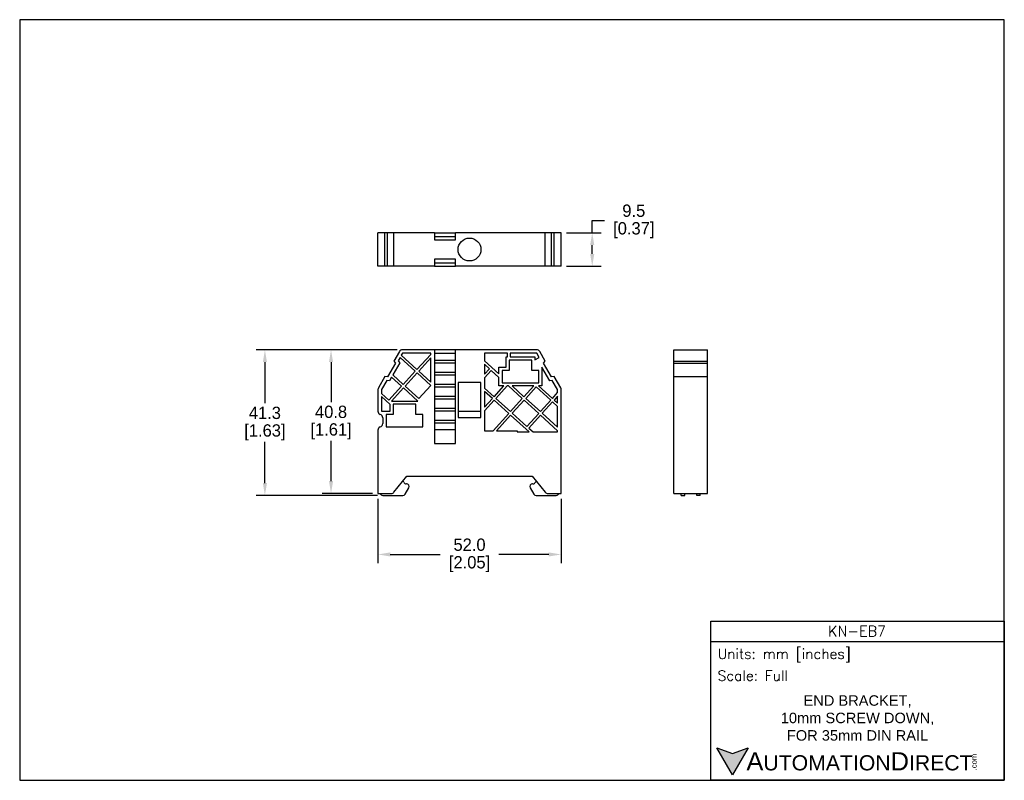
# Model space of a CAD drawing. Header units: inches. Extents: x 0 to 279, y 0 to 216.
import ezdxf

# ---------------------------------------------------------------- set-up
doc = ezdxf.new("R2010")
doc.units = ezdxf.units.IN
doc.header["$LTSCALE"] = 10
doc.header["$MEASUREMENT"] = 0
doc.layers.add('DIMENSION', color=140, linetype='Continuous')
doc.layers.add('TEXT', color=140, linetype='Continuous')
doc.styles.add('\\M+2ABAC\\M+2A6A11', font='txt')
doc.styles.add('ROMANS', font='romans.shx')
doc.dimstyles.get("Standard").update_dxf_attribs({"dimtxt": 3.5, "dimasz": 3.5, "dimexe": 2.5, "dimexo": 1.5, "dimgap": 1, "dimtad": 0, "dimtih": 1, "dimtoh": 1, "dimdec": 1, "dimzin": 0, "dimdsep": 46, "dimtxsty": 'Standard', "dimcen": 0, "dimadec": 0, "dimazin": 0, "dimtfac": 1, "dimtdec": 1, "dimtofl": 0, "dimtmove": 0, "dimatfit": 3, "dimfxl": 0, "dimtolj": 1, "dimtzin": 0, "dimarcsym": 0})

# ---------------------------------------------------------------- blocks, each defined once
blk = doc.blocks.new('*D10')
at = {"layer": 'DEFPOINTS', "color": 0}
for p in [(153.65, 155.41), (162.46, 155.41), (153.65, 145.91)]:
    blk.add_point(p, dxfattribs=at)
at = {"layer": 'DIMENSION', "color": 0, "lineweight": -2}
for p, q in [((162.46, 155.41), (162.46, 158.91)), ((162.46, 158.91), (165.96, 158.91)), ((155.15, 155.41), (164.96, 155.41)), ((162.46, 149.41), (162.46, 151.91)), ((155.15, 145.91), (164.96, 145.91))]:
    blk.add_line(p, q, dxfattribs=at)
at = {"layer": 'DIMENSION', "color": 0}
for points in [[(161.88, 151.91), (163.05, 151.91), (162.46, 155.41)], [(161.88, 149.41), (163.05, 149.41), (162.46, 145.91)]]:
    blk.add_solid(points, dxfattribs=at)
at = {"layer": 'DIMENSION', "color": 0, "char_height": 3.5, "attachment_point": 5}
for s, insert in [('\\A1;9.5', (174.26, 161.66)), ('\\A1;[0.37]', (174.26, 156.16))]:
    blk.add_mtext(s, dxfattribs=dict(at, insert=insert))
blk = doc.blocks.new('*D11')
at = {"layer": 'DEFPOINTS', "color": 0}
for p in [(108.61, 122.2), (69.58, 80.87), (103.05, 80.87)]:
    blk.add_point(p, dxfattribs=at)
at = {"layer": 'DIMENSION', "color": 0, "lineweight": -2}
for p, q in [((107.11, 122.2), (67.08, 122.2)), ((69.58, 118.7), (69.58, 107.03)), ((69.58, 84.37), (69.58, 96.03)), ((101.55, 80.87), (67.08, 80.87))]:
    blk.add_line(p, q, dxfattribs=at)
at = {"layer": 'DIMENSION', "color": 0}
for points in [[(69, 118.7), (70.17, 118.7), (69.58, 122.2)], [(69, 84.37), (70.17, 84.37), (69.58, 80.87)]]:
    blk.add_solid(points, dxfattribs=at)
at = {"layer": 'DIMENSION', "color": 0, "char_height": 3.5, "attachment_point": 5}
for s, insert in [('\\A1;41.3', (69.58, 104.28)), ('\\A1;[1.63]', (69.58, 98.78))]:
    blk.add_mtext(s, dxfattribs=dict(at, insert=insert))
blk = doc.blocks.new('*D12')
at = {"layer": 'DEFPOINTS', "color": 0}
for p in [(101.65, 81.43), (153.65, 81.43), (153.65, 64.11)]:
    blk.add_point(p, dxfattribs=at)
at = {"layer": 'DIMENSION', "color": 0, "lineweight": -2}
for p, q in [((101.65, 79.93), (101.65, 61.61)), ((153.65, 79.93), (153.65, 61.61)), ((105.15, 64.11), (119.36, 64.11)), ((150.15, 64.11), (135.94, 64.11))]:
    blk.add_line(p, q, dxfattribs=at)
at = {"layer": 'DIMENSION', "color": 0}
for points in [[(105.15, 64.69), (105.15, 63.53), (101.65, 64.11)], [(150.15, 64.69), (150.15, 63.53), (153.65, 64.11)]]:
    blk.add_solid(points, dxfattribs=at)
at = {"layer": 'DIMENSION', "color": 0, "char_height": 3.5, "attachment_point": 5}
for s, insert in [('\\A1;52.0', (127.65, 66.86)), ('\\A1;[2.05]', (127.65, 61.36))]:
    blk.add_mtext(s, dxfattribs=dict(at, insert=insert))
blk = doc.blocks.new('*D13')
at = {"layer": 'DEFPOINTS', "color": 0}
for p in [(108.61, 122.2), (88.35, 81.43), (101.65, 81.43)]:
    blk.add_point(p, dxfattribs=at)
at = {"layer": 'DIMENSION', "color": 0, "lineweight": -2}
for p, q in [((107.11, 122.2), (85.85, 122.2)), ((88.35, 118.7), (88.35, 107.32)), ((88.35, 84.93), (88.35, 96.32)), ((100.15, 81.43), (85.85, 81.43))]:
    blk.add_line(p, q, dxfattribs=at)
at = {"layer": 'DIMENSION', "color": 0}
for points in [[(87.76, 118.7), (88.93, 118.7), (88.35, 122.2)], [(87.76, 84.93), (88.93, 84.93), (88.35, 81.43)]]:
    blk.add_solid(points, dxfattribs=at)
at = {"layer": 'DIMENSION', "color": 0, "char_height": 3.5, "attachment_point": 5}
for s, insert in [('\\A1;40.8', (88.35, 104.57)), ('\\A1;[1.61]', (88.35, 99.07))]:
    blk.add_mtext(s, dxfattribs=dict(at, insert=insert))

msp = doc.modelspace()

# ---------------------------------------------------------------- hatches: boundary and pattern name
at = {"layer": 'TEXT'}
msp.add_hatch(color=256, dxfattribs=at).paths.add_polyline_path([(206.74, 9.21), (202.31, 7.59), (197.87, 9.21), (202.31, 1.53)])

# ---------------------------------------------------------------- linework, layer by layer
for p, q in [((101.65, 145.91), (101.65, 155.41)), ((101.79, 155.41), (101.65, 155.41)), ((103.66, 155.41), (101.79, 155.41)), ((103.66, 145.91), (103.66, 155.41)), ((104.39, 155.41), (103.66, 155.41)), ((104.39, 145.91), (104.39, 155.41)), ((106.18, 155.41), (104.39, 155.41)), ((106.18, 145.91), (106.18, 155.41)), ((107.74, 155.41), (106.18, 155.41)), ((108.61, 155.41), (107.74, 155.41)), ((117.68, 155.41), (108.61, 155.41)), ((117.68, 155.41), (117.68, 153.41)), ((117.68, 155.41), (123.68, 155.41)), ((123.68, 154.26), (117.68, 154.26)), ((123.68, 153.41), (123.68, 155.41)), ((146.7, 155.41), (123.68, 155.41)), ((147.56, 155.41), (146.7, 155.41)), ((149.12, 155.41), (147.56, 155.41)), ((149.12, 145.91), (149.12, 155.41)), ((150.91, 155.41), (149.12, 155.41)), ((150.91, 145.91), (150.91, 155.41)), ((151.65, 155.41), (150.91, 155.41)), ((151.65, 145.91), (151.65, 155.41)), ((153.52, 155.41), (151.65, 155.41)), ((153.65, 155.41), (153.52, 155.41)), ((153.65, 145.91), (153.65, 155.41)), ((117.68, 153.41), (123.68, 153.41)), ((101.79, 145.91), (101.65, 145.91)), ((103.66, 145.91), (101.79, 145.91)), ((104.39, 145.91), (103.66, 145.91)), ((106.18, 145.91), (104.39, 145.91)), ((107.74, 145.91), (106.18, 145.91)), ((108.61, 145.91), (107.74, 145.91)), ((117.68, 145.91), (108.61, 145.91)), ((123.68, 147.91), (117.68, 147.91)), ((117.68, 147.91), (117.68, 145.91)), ((117.68, 146.91), (123.68, 146.91)), ((117.68, 145.91), (123.68, 145.91)), ((123.68, 145.91), (123.68, 147.91)), ((146.7, 145.91), (123.68, 145.91)), ((147.56, 145.91), (146.7, 145.91)), ((149.12, 145.91), (147.56, 145.91)), ((150.91, 145.91), (149.12, 145.91)), ((151.65, 145.91), (150.91, 145.91)), ((153.52, 145.91), (151.65, 145.91)), ((153.65, 145.91), (153.52, 145.91)), ((107.74, 121.7), (106.18, 119)), ((108.61, 121.2), (108.29, 120.66)), ((108.29, 120.66), (112.72, 116.61)), ((117.68, 122.2), (108.61, 122.2)), ((116.68, 121.2), (108.61, 121.2)), ((112.72, 116.61), (116.68, 120.89)), ((116.68, 120.89), (116.68, 121.2)), ((117.68, 122.2), (117.68, 95.6)), ((123.68, 122.2), (117.68, 122.2)), ((117.68, 121.2), (123.68, 121.2)), ((146.7, 122.2), (123.68, 122.2)), ((123.68, 95.6), (123.68, 122.2)), ((137.27, 121.2), (131.9, 121.2)), ((131.9, 121.2), (131.9, 119.04)), ((138.39, 121.2), (137.27, 121.2)), ((138, 120.16), (138.39, 120.16)), ((138, 117.26), (138, 120.16)), ((138.39, 120.16), (138.39, 121.2)), ((139.22, 121.2), (139.22, 120.16)), ((146.7, 121.2), (139.22, 121.2)), ((139.22, 120.16), (146.2, 120.16)), ((146.2, 120.16), (146.2, 119.31)), ((147.39, 120), (146.7, 121.2)), ((149.12, 119), (147.56, 121.7)), ((185.66, 122.2), (195.16, 122.2)), ((185.66, 121.7), (185.66, 122.2)), ((185.66, 119), (185.66, 121.7)), ((195.16, 121.7), (195.16, 122.2)), ((195.16, 119), (195.16, 121.7)), ((106.66, 118.42), (104.39, 114.51)), ((107.87, 118.52), (105.88, 115.08)), ((106.18, 119), (106.66, 118.42)), ((107.93, 120.02), (107.39, 119.1)), ((107.39, 119.1), (107.87, 118.52)), ((112.25, 116.1), (107.93, 120.02)), ((116.68, 119.95), (113.24, 116.14)), ((116.68, 113.03), (116.68, 119.95)), ((117.68, 119.23), (123.68, 119.23)), ((117.68, 118.48), (123.68, 118.48)), ((131.9, 119.04), (136, 115.33)), ((133.31, 116.83), (131.9, 118.1)), ((131.9, 118.1), (131.9, 115.28)), ((138.9, 119.26), (138.9, 116.36)), ((145.3, 119.26), (138.9, 119.26)), ((145.3, 116.36), (145.3, 119.26)), ((146.2, 119.31), (147.39, 120)), ((148.65, 118.42), (149.12, 119)), ((150.91, 114.51), (148.65, 118.42)), ((185.66, 119), (195.16, 119)), ((185.66, 118.42), (185.66, 119)), ((185.66, 118.42), (195.16, 118.42)), ((185.66, 114.63), (185.66, 118.42)), ((195.16, 118.42), (195.16, 119)), ((195.16, 114.63), (195.16, 118.42)), ((103.66, 114.63), (101.79, 111.4)), ((104.39, 114.51), (103.66, 114.63)), ((105.88, 115.08), (108.86, 112.36)), ((108.86, 112.36), (112.25, 116.1)), ((112.77, 115.63), (109.37, 111.89)), ((116.68, 112.07), (112.77, 115.63)), ((113.24, 116.14), (116.68, 113.03)), ((117.68, 115.83), (123.68, 115.83)), ((117.68, 115.08), (123.68, 115.08)), ((131.9, 115.28), (133.31, 116.83)), ((133.83, 116.36), (131.9, 114.24)), ((136, 114.38), (133.83, 116.36)), ((136, 115.33), (136, 117.26)), ((136, 117.26), (138, 117.26)), ((136.9, 116.36), (136.9, 112.86)), ((138.9, 116.36), (136.9, 116.36)), ((147.3, 116.36), (145.3, 116.36)), ((147.3, 112.86), (147.3, 116.36)), ((150.39, 113.42), (148.2, 117.26)), ((148.2, 117.26), (148.2, 111.96)), ((151.65, 114.63), (150.91, 114.51)), ((153.52, 111.4), (151.65, 114.63)), ((185.66, 114.63), (195.16, 114.63)), ((185.66, 111.4), (185.66, 114.63)), ((195.16, 111.4), (195.16, 114.63)), ((104.18, 113.53), (102.65, 110.9)), ((104.92, 113.42), (104.18, 113.53)), ((104.78, 107.86), (108.39, 111.84)), ((105.51, 114.45), (104.92, 113.42)), ((108.39, 111.84), (105.51, 114.45)), ((109.37, 111.89), (113.29, 108.33)), ((113.29, 108.33), (116.68, 112.07)), ((117.68, 112.43), (123.68, 112.43)), ((130.9, 112.95), (124.4, 112.95)), ((124.4, 112.95), (124.4, 102.95)), ((130.9, 102.95), (130.9, 112.95)), ((131.9, 114.24), (131.9, 111.34)), ((134.6, 108.89), (137.39, 111.96)), ((138.33, 111.96), (135.12, 108.42)), ((136, 111.96), (136, 114.38)), ((137.39, 111.96), (136, 111.96)), ((136.9, 112.86), (147.3, 112.86)), ((138.68, 111.96), (138.33, 111.96)), ((142.63, 108.37), (138.68, 111.96)), ((145.89, 111.96), (139.72, 111.96)), ((139.72, 111.96), (143.1, 108.89)), ((143.1, 108.89), (145.89, 111.96)), ((148.2, 111.96), (147.25, 111.96)), ((147.25, 111.96), (151.16, 108.4)), ((151.13, 113.53), (150.39, 113.42)), ((152.65, 110.9), (151.13, 113.53)), ((101.65, 110.9), (101.65, 104.81)), ((102.65, 110.9), (102.65, 109.78)), ((102.65, 109.78), (104.78, 107.86)), ((108.9, 111.37), (105.54, 107.66)), ((113, 107.66), (108.9, 111.37)), ((117.68, 111.68), (123.68, 111.68)), ((117.68, 109.03), (123.68, 109.03)), ((131.9, 111.34), (134.6, 108.89)), ((134.13, 108.37), (131.9, 110.39)), ((131.9, 110.39), (131.9, 105.9)), ((146.55, 111.64), (143.58, 108.37)), ((150.69, 107.88), (146.55, 111.64)), ((151.16, 108.4), (152.65, 110.04)), ((152.65, 109), (151.68, 107.93)), ((152.65, 110.04), (152.65, 110.9)), ((152.65, 107.05), (152.65, 109)), ((153.65, 81.43), (153.65, 110.9)), ((185.66, 110.9), (185.66, 111.4)), ((185.66, 81.43), (185.66, 110.9)), ((195.16, 110.9), (195.16, 111.4)), ((195.16, 81.43), (195.16, 110.9)), ((105.1, 106.67), (102.65, 108.9)), ((102.65, 108.9), (102.65, 104.81)), ((105.1, 104.76), (105.1, 106.67)), ((105.54, 107.66), (113, 107.66)), ((106, 106.76), (106, 103.86)), ((112.4, 106.76), (106, 106.76)), ((112.4, 103.86), (112.4, 106.76)), ((117.68, 108.28), (123.68, 108.28)), ((131.9, 105.9), (134.13, 108.37)), ((134.65, 107.9), (131.9, 104.87)), ((138.8, 104.14), (134.65, 107.9)), ((135.12, 108.42), (139.27, 104.66)), ((139.27, 104.66), (142.63, 108.37)), ((143.15, 107.9), (139.78, 104.19)), ((147.3, 104.14), (143.15, 107.9)), ((143.58, 108.37), (147.77, 104.66)), ((147.77, 104.66), (150.69, 107.88)), ((151.21, 107.41), (148.28, 104.19)), ((152.65, 106.11), (151.21, 107.41)), ((151.68, 107.93), (152.65, 107.05)), ((102.65, 104.81), (102.78, 104.76)), ((102.78, 104.76), (105.1, 104.76)), ((104, 103.86), (104, 100.36)), ((106, 103.86), (104, 103.86)), ((114.4, 103.86), (112.4, 103.86)), ((114.4, 100.36), (114.4, 103.86)), ((117.68, 105.63), (123.68, 105.63)), ((117.68, 104.88), (123.68, 104.88)), ((130.9, 104.7), (124.4, 104.7)), ((131.9, 104.87), (131.9, 99.2)), ((134.32, 99.2), (138.8, 104.14)), ((139.31, 103.67), (135.26, 99.2)), ((144.53, 98.94), (139.31, 103.67)), ((139.78, 104.19), (143.93, 100.43)), ((143.93, 100.43), (147.3, 104.14)), ((147.81, 103.67), (144.45, 99.96)), ((152.65, 99.2), (147.81, 103.67)), ((148.28, 104.19), (152.65, 100.22)), ((152.65, 100.22), (152.65, 106.11)), ((103, 102.91), (103, 101.25)), ((117.68, 102.23), (123.68, 102.23)), ((117.68, 101.48), (123.68, 101.48)), ((124.4, 102.95), (130.9, 102.95)), ((101.65, 99.36), (101.65, 81.43)), ((104, 100.36), (114.4, 100.36)), ((117.68, 99.6), (123.68, 99.6)), ((131.9, 99.2), (134.32, 99.2)), ((135.26, 99.2), (141.18, 99.2)), ((141.18, 99.2), (141.18, 98.87)), ((141.18, 98.87), (144.53, 98.94)), ((144.45, 99.96), (145.67, 98.94)), ((145.67, 98.94), (152.65, 98.94)), ((152.65, 98.94), (152.65, 99.2)), ((117.68, 95.6), (123.68, 95.6)), ((106.2, 81.8), (109.9, 86.35)), ((108.97, 84.6), (108.8, 84.99)), ((109.78, 84.16), (109.66, 84.16)), ((109.9, 86.35), (145.4, 86.35)), ((145.4, 86.35), (149.1, 81.8)), ((145.65, 84.16), (145.52, 84.16)), ((146.51, 84.99), (146.33, 84.6)), ((101.65, 81.43), (105.43, 81.43)), ((109.37, 81.23), (110.43, 83.03)), ((144.88, 83.03), (145.93, 81.23)), ((149.88, 81.43), (153.65, 81.43)), ((185.66, 81.43), (195.16, 81.43)), ((187.71, 80.87), (187.71, 81.43)), ((188.71, 80.87), (188.71, 81.43)), ((192.11, 80.87), (192.11, 81.43)), ((193.11, 80.87), (193.11, 81.43)), ((103.05, 80.87), (108.73, 80.87)), ((146.58, 80.87), (152.25, 80.87)), ((187.71, 80.87), (188.71, 80.87)), ((193.11, 80.87), (192.11, 80.87))]:
    msp.add_line(p, q)
msp.add_circle((127.65, 150.66), 3.25)
for centre, radius, start, end in [((108.61, 121.2), 1, 90, 149.9744), ((146.7, 121.2), 1, 30.0256, 90), ((102.65, 110.9), 1, 149.9744, 180), ((152.65, 110.9), 1, 0, 30.0256), ((102.65, 104.81), 1, 180, 251.0344), ((102, 102.91), 1, 0, 71.0344), ((102, 101.25), 1, 288.9656, 0), ((102.65, 99.36), 1, 108.9656, 180), ((109.66, 84.91), 0.75, 203.8388, 270), ((109.78, 83.41), 0.75, 329.4891, 90), ((145.52, 83.41), 0.75, 90, 210.5109), ((145.65, 84.91), 0.75, 270, 336.1612), ((103.05, 81.62), 0.75, 194.0898, 270), ((105.43, 82.43), 1, 270, 320.8766), ((108.73, 81.62), 0.75, 270, 329.4891), ((146.58, 81.62), 0.75, 210.5109, 270), ((149.88, 82.43), 1, 219.1234, 270), ((152.25, 81.62), 0.75, 270, 345.9102)]:
    msp.add_arc(centre, radius, start, end)
at = {"layer": 'DEFPOINTS'}
msp.add_lwpolyline([(279.4, 215.9), (0, 215.9), (0, 0), (279.4, 0)], close=True, dxfattribs=at)
at = {"layer": 'TEXT'}
msp.add_line((196.09, 39.42), (279.4, 39.42), dxfattribs=at)
for points in [[(196.09, 0), (196.09, 45.17), (279.4, 45.17), (279.4, 0)], [(206.74, 9.21), (202.31, 1.53), (197.87, 9.21), (202.31, 7.59)]]:
    msp.add_lwpolyline(points, close=True, dxfattribs=at)

# ---------------------------------------------------------------- texts
for s, insert, char_height, width, attachment_point, style in [('KN-EB7', (237.62, 42.33), 2.97, 55.9017, 5, 'ROMANS'), (' Units: mm [inches]', (196.09, 35.43), 2.8712, 83.3079, 4, 'ROMANS'), (' Scale: Full', (196.09, 29.69), 2.8712, 83.3079, 4, 'ROMANS'), ('{\\fArial|b0|i0|c0|p34;     \\H1.2x;A\\H0.8333x;UTOMATION\\H1.2x;D\\H0.8333x;IRECT}', (197.87, 5.37), 4.3068, 72.9565, 4, '\\M+2ABAC\\M+2A6A11')]:
    msp.add_mtext(s, dxfattribs=dict(at, insert=insert, char_height=char_height, width=width, attachment_point=attachment_point, style=style))
at = {"layer": 'TEXT', "insert": (237.75, 17.68), "char_height": 2.9698, "width": 80.1523, "attachment_point": 5}
msp.add_mtext('{\\fArial|b0|i0|c0|p34;END BRACKET, \\P10mm SCREW DOWN, \\PFOR 35mm DIN RAIL}', dxfattribs=at)
at = {"layer": 'TEXT', "insert": (270.01, 2.84), "char_height": 1.5505, "width": 4.5946, "attachment_point": 1, "rotation": 90, "style": '\\M+2ABAC\\M+2A6A11'}
msp.add_mtext('{\\fArial|b0|i0|c0|p34;.com}', dxfattribs=at)

# ---------------------------------------------------------------- dimensions: what is measured, and where the dimension line sits
at = {"layer": 'DIMENSION'}
for base, p1, p2, picture, middle in [((162.46, 155.41), (153.65, 145.91), (153.65, 155.41), '*D10', (174.26, 158.91)), ((69.58, 80.87), (108.61, 122.2), (103.05, 80.87), '*D11', (69.58, 101.53)), ((88.35, 81.43), (108.61, 122.2), (101.65, 81.43), '*D13', (88.35, 101.82))]:
    dim = msp.add_linear_dim(base=base, p1=p1, p2=p2, angle=90, dimstyle='Standard', override={"dimpost": '\\X'}, dxfattribs=at)
    dim.commit()
    dim.dimension.update_dxf_attribs({"geometry": picture, "text_midpoint": middle})
dim = msp.add_linear_dim(base=(153.65, 64.11), p1=(101.65, 81.43), p2=(153.65, 81.43), dimstyle='Standard', override={"dimpost": '\\X'}, dxfattribs=at)
dim.commit()
dim.dimension.update_dxf_attribs({"geometry": '*D12', "text_midpoint": (127.65, 64.11)})

doc.saveas('drawing.dxf')
